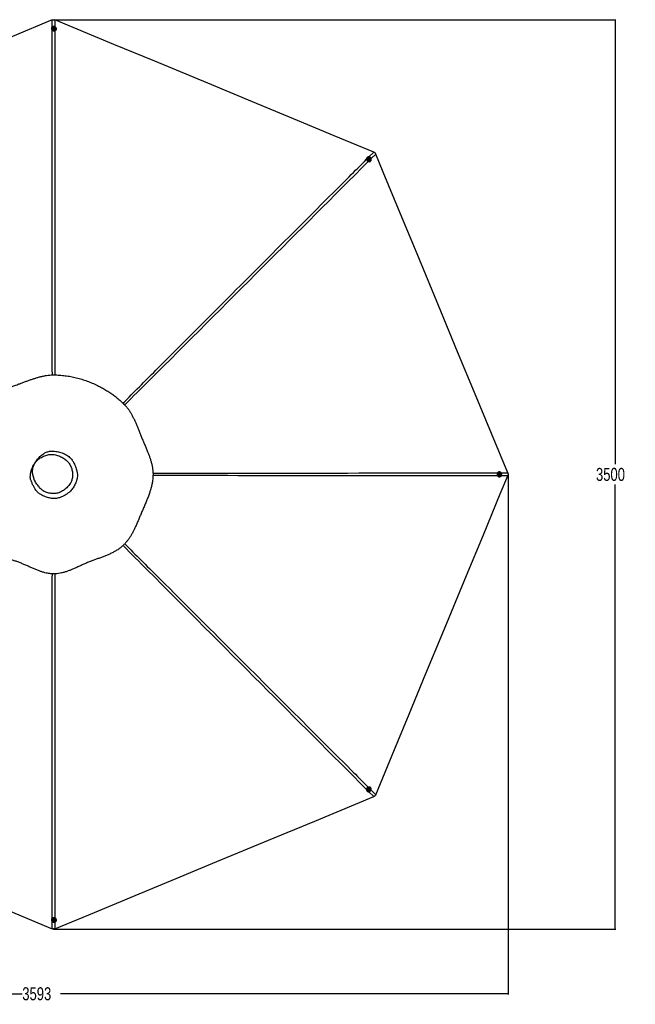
# Paper-space layout 'Wall Base Bracket' of a CAD drawing. Header units: millimetres. Extents: x 2123 to 18395, y 1042 to 15955.
# Tile 35 of 48: x 6304 to 11044, y 8376 to 15955. Entities that reach past the tile are written whole.
import ezdxf

# ---------------------------------------------------------------- set-up
doc = ezdxf.new("R2010")
doc.units = ezdxf.units.MM
doc.layers.add('COMPONENT_GEOMETRY', color=7, linetype='Continuous')
doc.styles.add('SLDTEXTSTYLE1', font='TXT', dxfattribs={"width": 0.75})
doc.dimstyles.new('SLDDIMSTYLE0', dxfattribs={"dimtxt": 100, "dimasz": 6.604, "dimexe": 0, "dimexo": 0.0625, "dimgap": 25, "dimtad": 0, "dimtih": 1, "dimtoh": 1, "dimdec": 0, "dimlfac": 0.5, "dimrnd": 1e-09, "dimzin": 12, "dimdsep": 46, "dimtxsty": 'SLDTEXTSTYLE1', "dimsah": 1, "dimcen": 0.09, "dimadec": 0, "dimazin": 3, "dimtfac": 1, "dimtdec": 0, "dimtofl": 0, "dimtmove": 0, "dimatfit": 3, "dimfxl": 1, "dimfrac": 2, "dimtolj": 1, "dimtzin": 12, "dimarcsym": 0})
doc.dimstyles.new('SLDDIMSTYLE2', dxfattribs={"dimtxt": 100, "dimasz": 6.604, "dimexe": 0, "dimexo": 0.0625, "dimgap": 25, "dimtad": 0, "dimtih": 1, "dimtoh": 1, "dimdec": 0, "dimlfac": 0.5, "dimrnd": 1e-09, "dimzin": 12, "dimdsep": 46, "dimtxsty": 'SLDTEXTSTYLE1', "dimsah": 1, "dimcen": 0.09, "dimadec": 0, "dimazin": 3, "dimtfac": 1, "dimtdec": 3, "dimtofl": 0, "dimtmove": 0, "dimatfit": 3, "dimfxl": 1, "dimfrac": 2, "dimtolj": 1, "dimtzin": 12, "dimarcsym": 0})

# ---------------------------------------------------------------- blocks, each defined once
blk = doc.blocks.new('_D_19')
at = {"layer": 'COMPONENT_GEOMETRY', "color": 7, "ltscale": 2}
for p, q in [((6586.8, 15955.4), (10895.2, 15955.4)), ((10888.9, 15955.4), (10888.9, 12534.8)), ((10888.9, 8955.6), (10888.9, 12376.1)), ((6601.7, 8955.6), (10895.2, 8955.6))]:
    blk.add_line(p, q, dxfattribs=at)
for points in [[(10888.9, 15955.4), (10887.9, 15948.8), (10889.9, 15948.8)], [(10888.9, 8955.6), (10889.9, 8962.2), (10887.9, 8962.2)]]:
    blk.add_solid(points, dxfattribs=at)
at = {"layer": 'COMPONENT_GEOMETRY', "color": 7, "ltscale": 2, "insert": (10741.1, 12505), "char_height": 100, "attachment_point": 1, "style": 'SLDTEXTSTYLE1'}
blk.add_mtext('3500', dxfattribs=at)
blk = doc.blocks.new('_D_20')
at = {"layer": 'COMPONENT_GEOMETRY', "color": 7, "ltscale": 2}
for p, q in [((10064.2, 12394.7), (10064.2, 8451.3)), ((2878.4, 12242.9), (2878.4, 8451.3)), ((2878.4, 8457.6), (6323.5, 8457.6)), ((10064.2, 8457.6), (6619.1, 8457.6))]:
    blk.add_line(p, q, dxfattribs=at)
for points in [[(2878.4, 8457.6), (2885, 8456.6), (2885, 8458.6)], [(10064.2, 8457.6), (10057.6, 8458.6), (10057.6, 8456.6)]]:
    blk.add_solid(points, dxfattribs=at)
at = {"layer": 'COMPONENT_GEOMETRY', "color": 7, "ltscale": 2, "insert": (6323.5, 8507.2), "char_height": 100, "attachment_point": 1, "style": 'SLDTEXTSTYLE1'}
blk.add_mtext('3593', dxfattribs=at)

psp = doc.layouts.new('Wall Base Bracket')

# ---------------------------------------------------------------- linework, layer by layer
at = {"color": 8, "linetype": 'Continuous', "lineweight": 25, "ltscale": 2}
for p, q in [((6553.75, 15897.66), (6553.74, 15953.18)), ((6574.98, 15953.18), (6574.97, 15901.48)), ((8992.84, 14898.95), (9030.11, 14936.23)), ((9045.13, 14921.21), (9009.79, 14885.89)), ((10062.07, 12444.84), (10011.91, 12444.85)), ((10012.07, 12466.08), (10062.07, 12466.08)), ((9030.11, 9974.7), (8992.83, 10011.99)), ((9009.74, 10025.09), (9045.13, 9989.71)), ((6553.74, 8957.75), (6553.75, 9013.22)), ((6574.97, 9009.48), (6574.98, 8957.75))]:
    psp.add_line(p, q, dxfattribs=at)
at = {"color": 7, "linetype": 'Continuous', "lineweight": 25, "ltscale": 2}
for p, q in [((6548.41, 15886.03), (6548.42, 15884.62)), ((6557.71, 15886.38), (6557.71, 15886.07)), ((6563.75, 15888.59), (6565.72, 15891.2)), ((6565.23, 15885.72), (6563.75, 15888.59)), ((6564.14, 15887.84), (6564.74, 15888.64)), ((6564.74, 15888.64), (6565.73, 15889.94)), ((6568.68, 15885.47), (6565.23, 15885.72)), ((6565.72, 15891.2), (6569.18, 15890.94)), ((6565.73, 15889.94), (6565.72, 15891.2)), ((6565.73, 15889.94), (6567.46, 15889.81)), ((6567.46, 15889.81), (6569.18, 15889.68)), ((6570.66, 15888.07), (6568.68, 15885.47)), ((6569.18, 15890.94), (6570.66, 15888.07)), ((6569.18, 15889.68), (6569.18, 15890.94)), ((6569.18, 15889.68), (6569.92, 15888.25)), ((6569.92, 15888.25), (6570.27, 15887.57)), ((6576.71, 15886.16), (6576.71, 15886.46)), ((6586.02, 15884.79), (6586.01, 15886.2)), ((8979.71, 14894.55), (8978.72, 14893.56)), ((8986.52, 14888.21), (8986.31, 14888)), ((8991.36, 14882.42), (8992.35, 14885.49)), ((8993.62, 14879.79), (8991.36, 14882.42)), ((8992.09, 14884.69), (8993.08, 14884.83)), ((8992.35, 14885.49), (8995.58, 14885.94)), ((8993.08, 14884.83), (8994.7, 14885.05)), ((8996.86, 14880.24), (8993.62, 14879.79)), ((8994.7, 14885.05), (8995.58, 14885.94)), ((8994.7, 14885.05), (8995.83, 14883.74)), ((8995.58, 14885.94), (8997.84, 14883.32)), ((8995.83, 14883.74), (8996.96, 14882.43)), ((8996.47, 14880.89), (8996.23, 14880.16)), ((8996.96, 14882.43), (8996.47, 14880.89)), ((8997.84, 14883.32), (8996.86, 14880.24)), ((8996.96, 14882.43), (8997.84, 14883.32)), ((8999.79, 14874.6), (9000, 14874.82)), ((9005.39, 14867.05), (9006.38, 14868.05)), ((9997.86, 12474.26), (9996.46, 12474.26)), ((9996.46, 12436.66), (9997.86, 12436.66)), ((9997.2, 12453.98), (9997.46, 12457.43)), ((9999.81, 12452.01), (9997.2, 12453.98)), ((9997.46, 12457.43), (10000.32, 12458.92)), ((9998.16, 12464.96), (9997.86, 12464.96)), ((9997.86, 12445.96), (9998.16, 12445.96)), ((9999.99, 12452.75), (9999.3, 12452.39)), ((9999.58, 12458.53), (10000.38, 12457.93)), ((10002.68, 12453.49), (9999.81, 12452.01)), ((10001.42, 12453.49), (9999.99, 12452.75)), ((10000.32, 12458.92), (10002.93, 12456.94)), ((10000.38, 12457.93), (10001.68, 12456.94)), ((10001.55, 12455.22), (10001.42, 12453.49)), ((10001.42, 12453.49), (10002.68, 12453.49)), ((10001.68, 12456.94), (10001.55, 12455.22)), ((10001.68, 12456.94), (10002.93, 12456.94)), ((10002.93, 12456.94), (10002.68, 12453.49)), ((8978.72, 10017.37), (8979.71, 10016.37)), ((8986.31, 10022.93), (8986.52, 10022.71)), ((8991.53, 10029.04), (8994.15, 10031.3)), ((8991.98, 10025.8), (8991.53, 10029.04)), ((8992.63, 10026.2), (8991.89, 10026.44)), ((8995.06, 10024.82), (8991.98, 10025.8)), ((8994.17, 10025.71), (8992.63, 10026.2)), ((8994.15, 10031.3), (8997.23, 10030.32)), ((8995.49, 10026.84), (8994.17, 10025.71)), ((8994.17, 10025.71), (8995.06, 10024.82)), ((8997.68, 10027.08), (8995.06, 10024.82)), ((8996.8, 10027.97), (8995.49, 10026.84)), ((8996.43, 10030.57), (8996.57, 10029.59)), ((8996.57, 10029.59), (8996.8, 10027.97)), ((8996.8, 10027.97), (8997.68, 10027.08)), ((8997.23, 10030.32), (8997.68, 10027.08)), ((9000, 10036.1), (8999.79, 10036.32)), ((9006.38, 10042.88), (9005.39, 10043.87)), ((6548.42, 9026.3), (6548.41, 9024.89)), ((6557.71, 9024.85), (6557.71, 9024.55)), ((6563.75, 9022.85), (6565.72, 9025.46)), ((6565.24, 9019.99), (6563.75, 9022.85)), ((6564.5, 9022.68), (6564.14, 9023.37)), ((6565.24, 9021.24), (6564.5, 9022.68)), ((6565.24, 9021.24), (6565.24, 9019.99)), ((6566.97, 9021.11), (6565.24, 9021.24)), ((6568.69, 9019.73), (6565.24, 9019.99)), ((6565.72, 9025.46), (6569.17, 9025.2)), ((6568.69, 9020.98), (6566.97, 9021.11)), ((6570.66, 9022.34), (6568.69, 9019.73)), ((6569.68, 9022.29), (6568.69, 9020.98)), ((6568.69, 9020.98), (6568.69, 9019.73)), ((6569.17, 9025.2), (6570.66, 9022.34)), ((6570.27, 9023.08), (6569.68, 9022.29)), ((6576.71, 9024.46), (6576.71, 9024.77)), ((6586.01, 9024.73), (6586.02, 9026.14))]:
    psp.add_line(p, q, dxfattribs=at)
at = {"color": 7, "linetype": 'Continuous', "lineweight": 25, "ltscale": 2, "flags": 128}
for points in [[(6553.74, 15953.18), (6249.15, 15827.01), (5935.08, 15696.92), (5621, 15566.82), (5306.93, 15436.73), (4866.89, 15254.46), (4552.82, 15124.37), (4238.74, 14994.27), (4100.46, 14937)], [(9030.11, 14936.23), (8725.52, 15062.39), (8411.45, 15192.49), (8097.37, 15322.58), (7783.29, 15452.68), (7343.26, 15634.94), (7029.18, 15765.04), (6715.11, 15895.13), (6574.98, 15953.18)], [(6585.48, 15890.18), (6584.27, 15893.37), (6582.4, 15896.27), (6579.94, 15898.79), (6577, 15900.81), (6573.68, 15902.28), (6570.11, 15903.12), (6566.43, 15903.31), (6562.78, 15902.83), (6559.3, 15901.72), (6556.13, 15900.01), (6553.38, 15897.76), (6551.16, 15895.06), (6549.56, 15892.02), (6548.64, 15888.76), (6548.43, 15885.39), (6548.94, 15882.05), (6550.16, 15878.86), (6552.03, 15875.96), (6554.48, 15873.44), (6557.43, 15871.42), (6560.75, 15869.95), (6564.31, 15869.11), (6567.99, 15868.92), (6571.64, 15869.4), (6575.12, 15870.51), (6578.3, 15872.23), (6581.05, 15874.47), (6583.27, 15877.17), (6584.87, 15880.21), (6585.79, 15883.48), (6586, 15886.84), (6585.48, 15890.18)], [(6567.99, 15895.09), (6565.41, 15894.96), (6562.96, 15894.19), (6560.83, 15892.85), (6559.17, 15891.04), (6558.1, 15888.88), (6557.71, 15886.54), (6558.03, 15884.19), (6559.03, 15882), (6560.63, 15880.15), (6562.72, 15878.76), (6565.15, 15877.93), (6567.73, 15877.74), (6570.27, 15878.19), (6572.58, 15879.25), (6574.5, 15880.85), (6575.87, 15882.85), (6576.6, 15885.12), (6576.64, 15887.49), (6575.98, 15889.78), (6574.66, 15891.82), (6572.8, 15893.46), (6570.52, 15894.58), (6567.99, 15895.09)], [(6567.59, 15892.66), (6565.75, 15892.47), (6564.13, 15891.65), (6562.98, 15890.32), (6562.47, 15888.69), (6562.68, 15887), (6563.58, 15885.52), (6565.03, 15884.46), (6566.81, 15884), (6568.65, 15884.19), (6570.27, 15885.02), (6571.43, 15886.35), (6571.94, 15887.98), (6571.73, 15889.66), (6570.83, 15891.14), (6569.38, 15892.2), (6567.59, 15892.66)], [(8978.72, 14893.56), (8978.26, 14893.07), (8976.26, 14890.34), (8974.87, 14887.23), (8974.13, 14883.85), (8974.09, 14880.34), (8974.74, 14876.82), (8976.05, 14873.44), (8977.98, 14870.32), (8980.45, 14867.58), (8983.36, 14865.34), (8986.61, 14863.67), (8990.07, 14862.64), (8993.6, 14862.28), (8997.08, 14862.62), (9000.36, 14863.64), (9003.32, 14865.3), (9005.39, 14867.05)], [(9008.84, 14871.26), (9010.24, 14874.37), (9010.97, 14877.75), (9011.01, 14881.27), (9010.36, 14884.78), (9009.05, 14888.17), (9007.12, 14891.28), (9004.66, 14894.02), (9001.74, 14896.27), (8998.49, 14897.94), (8995.03, 14898.97), (8991.5, 14899.32), (8988.02, 14898.98), (8984.74, 14897.96), (8981.78, 14896.3), (8979.25, 14894.07), (8977.25, 14891.34), (8975.86, 14888.23), (8975.13, 14884.85), (8975.08, 14881.33), (8975.73, 14877.82), (8977.04, 14874.44), (8978.97, 14871.32), (8981.44, 14868.58), (8984.35, 14866.34), (8987.6, 14864.66), (8991.06, 14863.63), (8994.59, 14863.28), (8998.07, 14863.62), (9001.35, 14864.64), (9004.31, 14866.3), (9006.84, 14868.53), (9008.84, 14871.26)], [(8999.94, 14887.1), (8998.03, 14888.83), (8995.75, 14890.02), (8993.3, 14890.59), (8990.84, 14890.47), (8988.56, 14889.7), (8986.63, 14888.32), (8985.19, 14886.43), (8984.35, 14884.18), (8984.17, 14881.73), (8984.66, 14879.27), (8985.8, 14876.97), (8987.48, 14875.01), (8989.6, 14873.53), (8991.99, 14872.65), (8994.47, 14872.42), (8996.86, 14872.87), (8998.99, 14873.96), (9000.69, 14875.61), (9001.84, 14877.7), (9002.35, 14880.07), (9002.19, 14882.55), (9001.37, 14884.95), (8999.94, 14887.1)], [(8997.95, 14885.66), (8996.51, 14886.82), (8994.78, 14887.38), (8993.02, 14887.26), (8991.51, 14886.47), (8990.46, 14885.12), (8990.05, 14883.44), (8990.33, 14881.67), (8991.26, 14880.08), (8992.7, 14878.91), (8994.43, 14878.35), (8996.19, 14878.48), (8997.7, 14879.27), (8998.74, 14880.61), (8999.16, 14882.3), (8998.88, 14884.07), (8997.95, 14885.66)], [(10062.07, 12466.08), (9935.91, 12770.67), (9805.82, 13084.74), (9675.72, 13398.82), (9545.63, 13712.9), (9363.36, 14152.93), (9233.26, 14467.01), (9103.17, 14781.08), (9045.13, 14921.21)], [(9045.13, 9989.71), (9171.29, 10294.3), (9301.38, 10608.38), (9431.48, 10922.45), (9561.57, 11236.53), (9743.84, 11676.56), (9873.94, 11990.64), (10004.03, 12304.71), (10062.07, 12444.84)], [(9996.46, 12474.26), (9995.73, 12474.25), (9992.38, 12473.73), (9989.2, 12472.51), (9986.29, 12470.64), (9983.77, 12468.18), (9981.74, 12465.24), (9980.28, 12461.92), (9979.44, 12458.35), (9979.25, 12454.67), (9979.72, 12451.02), (9980.84, 12447.54), (9982.55, 12444.37), (9984.8, 12441.62), (9987.5, 12439.4), (9990.55, 12437.8), (9993.81, 12436.88), (9996.46, 12436.66)], [(10001.93, 12437.2), (10005.12, 12438.41), (10008.03, 12440.29), (10010.54, 12442.74), (10012.57, 12445.69), (10014.04, 12449.01), (10014.88, 12452.58), (10015.07, 12456.26), (10014.59, 12459.91), (10013.48, 12463.39), (10011.76, 12466.56), (10009.51, 12469.31), (10006.81, 12471.52), (10003.77, 12473.12), (10000.5, 12474.04), (9997.13, 12474.25), (9993.79, 12473.73), (9990.6, 12472.51), (9987.69, 12470.64), (9985.18, 12468.18), (9983.15, 12465.24), (9981.68, 12461.92), (9980.84, 12458.35), (9980.65, 12454.67), (9981.13, 12451.02), (9982.24, 12447.54), (9983.96, 12444.37), (9986.21, 12441.62), (9988.91, 12439.4), (9991.95, 12437.8), (9995.22, 12436.88), (9998.59, 12436.68), (10001.93, 12437.2)], [(10006.84, 12454.69), (10006.71, 12457.27), (10005.94, 12459.72), (10004.6, 12461.85), (10002.78, 12463.51), (10000.62, 12464.58), (9998.28, 12464.96), (9995.93, 12464.64), (9993.74, 12463.64), (9991.88, 12462.04), (9990.49, 12459.94), (9989.67, 12457.52), (9989.48, 12454.94), (9989.93, 12452.4), (9990.99, 12450.09), (9992.58, 12448.17), (9994.59, 12446.8), (9996.87, 12446.07), (9999.24, 12446.03), (10001.53, 12446.7), (10003.57, 12448.01), (10005.21, 12449.88), (10006.33, 12452.16), (10006.84, 12454.69)], [(10004.4, 12455.08), (10004.21, 12456.92), (10003.38, 12458.54), (10002.05, 12459.69), (10000.42, 12460.2), (9998.73, 12459.98), (9997.25, 12459.08), (9996.19, 12457.63), (9995.73, 12455.85), (9995.92, 12454.01), (9996.75, 12452.39), (9998.08, 12451.24), (9999.71, 12450.73), (10001.4, 12450.94), (10002.88, 12451.84), (10003.94, 12453.29), (10004.4, 12455.08)], [(9005.39, 10043.87), (9004.82, 10044.42), (9002.09, 10046.41), (8998.98, 10047.8), (8995.6, 10048.53), (8992.08, 10048.58), (8988.56, 10047.93), (8985.18, 10046.61), (8982.06, 10044.68), (8979.32, 10042.22), (8977.08, 10039.3), (8975.41, 10036.05), (8974.38, 10032.6), (8974.03, 10029.06), (8974.37, 10025.59), (8975.39, 10022.31), (8977.05, 10019.35), (8978.72, 10017.37)], [(8983.01, 10013.83), (8986.13, 10012.44), (8989.51, 10011.71), (8993.02, 10011.67), (8996.54, 10012.32), (8999.93, 10013.63), (9003.05, 10015.56), (9005.78, 10018.03), (9008.03, 10020.95), (9009.7, 10024.19), (9010.73, 10027.65), (9011.08, 10031.18), (9010.74, 10034.65), (9009.71, 10037.93), (9008.05, 10040.89), (9005.81, 10043.42), (9003.08, 10045.42), (8999.97, 10046.81), (8996.59, 10047.54), (8993.07, 10047.58), (8989.55, 10046.93), (8986.17, 10045.62), (8983.05, 10043.69), (8980.31, 10041.22), (8978.07, 10038.3), (8976.4, 10035.06), (8975.37, 10031.6), (8975.02, 10028.07), (8975.36, 10024.59), (8976.38, 10021.31), (8978.04, 10018.35), (8980.28, 10015.83), (8983.01, 10013.83)], [(8998.85, 10022.73), (9000.58, 10024.65), (9001.78, 10026.92), (9002.34, 10029.38), (9002.22, 10031.84), (9001.45, 10034.11), (9000.06, 10036.04), (8998.17, 10037.48), (8995.92, 10038.32), (8993.47, 10038.5), (8991, 10038), (8988.71, 10036.86), (8986.75, 10035.18), (8985.27, 10033.06), (8984.39, 10030.68), (8984.16, 10028.2), (8984.61, 10025.81), (8985.7, 10023.68), (8987.35, 10021.99), (8989.44, 10020.84), (8991.82, 10020.32), (8994.3, 10020.49), (8996.7, 10021.31), (8998.85, 10022.73)], [(8997.4, 10024.72), (8998.56, 10026.16), (8999.12, 10027.89), (8999, 10029.64), (8998.2, 10031.15), (8996.86, 10032.2), (8995.17, 10032.61), (8993.4, 10032.33), (8991.81, 10031.4), (8990.65, 10029.96), (8990.08, 10028.23), (8990.21, 10026.47), (8991.01, 10024.96), (8992.35, 10023.92), (8994.03, 10023.51), (8995.81, 10023.79), (8997.4, 10024.72)], [(4100.46, 9973.93), (4405.05, 9847.77), (4719.13, 9717.67), (5033.2, 9587.58), (5347.28, 9457.48), (5785.46, 9275.98), (6099.54, 9145.89), (6413.61, 9015.79), (6553.74, 8957.75)], [(6574.98, 8957.75), (6879.57, 9083.91), (7193.64, 9214.01), (7507.72, 9344.1), (7821.79, 9474.2), (8261.83, 9656.46), (8575.9, 9786.56), (8889.98, 9916.65), (9030.11, 9974.7)], [(6548.95, 9020.74), (6550.17, 9017.56), (6552.05, 9014.65), (6554.51, 9012.14), (6557.45, 9010.11), (6560.77, 9008.65), (6564.34, 9007.81), (6568.02, 9007.62), (6571.67, 9008.09), (6575.15, 9009.21), (6578.32, 9010.92), (6581.07, 9013.17), (6583.28, 9015.86), (6584.88, 9018.9), (6585.79, 9022.17), (6586, 9025.54), (6585.48, 9028.88), (6584.26, 9032.06), (6582.38, 9034.97), (6579.92, 9037.48), (6576.97, 9039.51), (6573.65, 9040.97), (6570.08, 9041.81), (6566.4, 9042), (6562.75, 9041.53), (6559.28, 9040.41), (6556.1, 9038.7), (6553.36, 9036.45), (6551.15, 9033.75), (6549.55, 9030.72), (6548.63, 9027.45), (6548.43, 9024.08), (6548.95, 9020.74)], [(6566.45, 9015.84), (6569.03, 9015.97), (6571.48, 9016.73), (6573.61, 9018.07), (6575.27, 9019.89), (6576.33, 9022.05), (6576.71, 9024.39), (6576.39, 9026.74), (6575.39, 9028.92), (6573.78, 9030.78), (6571.69, 9032.17), (6569.26, 9032.99), (6566.68, 9033.19), (6564.14, 9032.73), (6561.83, 9031.67), (6559.92, 9030.08), (6558.55, 9028.07), (6557.82, 9025.8), (6557.79, 9023.43), (6558.45, 9021.15), (6559.77, 9019.11), (6561.64, 9017.47), (6563.92, 9016.35), (6566.45, 9015.84)], [(6566.82, 9018.26), (6568.66, 9018.46), (6570.28, 9019.28), (6571.43, 9020.61), (6571.94, 9022.24), (6571.72, 9023.92), (6570.82, 9025.41), (6569.37, 9026.46), (6567.59, 9026.93), (6565.75, 9026.73), (6564.13, 9025.91), (6562.98, 9024.58), (6562.47, 9022.95), (6562.68, 9021.26), (6563.58, 9019.78), (6565.04, 9018.73), (6566.82, 9018.26)]]:
    psp.add_lwpolyline(points, dxfattribs=at)
at = {"color": 7, "linetype": 'Continuous', "lineweight": 25, "ltscale": 4}
for centre, radius, start, end in [((6564.93, 15884.84), 16.51, 180.748052, 228.691586), ((6567.21, 15886.78), 9.52, 184.248177, 356.262292), ((6566.82, 15887.05), 2.62, 142.625688, 167.923958), ((6567.19, 15886.71), 3.11, 85.027494, 141.800494), ((6567.28, 15886.81), 3, 28.57254, 86.716231), ((6567.63, 15887.06), 2.58, 8.547781, 27.359701), ((6568.78, 15885.11), 17.24, 289.588105, 358.919765), ((8993.51, 14881.77), 9.52, 139.14731, 311.214664), ((8993.44, 14882.22), 2.63, 97.728979, 122.892477), ((8993.45, 14881.74), 3.11, 40.023174, 96.828815), ((8993.59, 14881.74), 3, 343.544802, 41.717828), ((8994.03, 14881.66), 2.55, 323.298994, 342.464676), ((9998.52, 12455.46), 9.52, 93.953374, 266.046626), ((9998.81, 12455.03), 2.57, 278.231328, 297.431148), ((9998.79, 12455.84), 2.63, 52.756706, 77.820281), ((9998.55, 12455.39), 3.01, 298.565259, 356.707098), ((9998.46, 12455.49), 3.1, 355.011379, 51.858341), ((8993.51, 10029.16), 9.52, 48.78361, 220.854416), ((8993.41, 10028.65), 2.57, 233.193867, 252.456112), ((8993.48, 10029.09), 3.01, 253.616431, 311.697807), ((8993.49, 10029.22), 3.1, 310.01071, 6.870672), ((8994.01, 10029.25), 2.58, 7.564996, 32.903773), ((6564.97, 9026.07), 16.55, 131.370781, 179.189581), ((6567.21, 9024.15), 9.52, 3.735465, 175.754067), ((6566.79, 9023.87), 2.58, 188.289314, 207.464173), ((6567.14, 9024.12), 3.01, 208.646807, 266.702025), ((6567.24, 9024.21), 3.1, 265.009641, 321.851422), ((6567.58, 9023.88), 2.63, 322.791119, 347.506173), ((6568.69, 9025.74), 17.34, 1.298652, 70.193478)]:
    psp.add_arc(centre, radius, start, end, dxfattribs=at)
at = {"color": 7, "linetype": 'Continuous', "lineweight": 25, "ltscale": 2}
for points, knots in [([(6553.74, 15953.18), (6556, 15953.95), (6559.07, 15955), (6563.86, 15955.44), (6567.87, 15955.25), (6571.83, 15954.39), (6574.14, 15953.5), (6574.98, 15953.18)], [0, 0, 0, 0, 0.3261735, 0.4447589, 0.660293, 0.8759336, 1, 1, 1, 1]), ([(9030.11, 14936.23), (9032.25, 14935.18), (9035.17, 14933.75), (9038.87, 14930.67), (9041.56, 14927.71), (9043.76, 14924.29), (9044.76, 14922.03), (9045.13, 14921.21)], [0, 0, 0, 0, 0.3261838, 0.4447771, 0.660301, 0.8759349, 1, 1, 1, 1]), ([(6309.43, 11773.38), (6318.56, 11769.73), (6336.78, 11762.46), (6363.46, 11750.73), (6389.71, 11738.96), (6415.72, 11727.45), (6440.33, 11717.21), (6463.72, 11708.46), (6485.96, 11701.3), (6506.75, 11695.97), (6525.96, 11692.38), (6543.43, 11690.26), (6561.1, 11689.38), (6580.89, 11689.83), (6602.69, 11692.07), (6626.22, 11696.46), (6649.4, 11702.52), (6672.24, 11709.93), (6694.79, 11718.4), (6718.64, 11728.29), (6743.88, 11739.5), (6770.69, 11751.77), (6797.8, 11764.07), (6825.35, 11775.99), (6852.81, 11786.83), (6879.86, 11796.88), (6906.33, 11806.44), (6932.69, 11816.04), (6958.84, 11825.95), (6984.69, 11836.5), (7010.09, 11848.02), (7034.88, 11860.84), (7057.93, 11874.76), (7079.04, 11889.82), (7098.01, 11905.85), (7115.39, 11923.43), (7131.27, 11942.18), (7145.77, 11961.95), (7159.07, 11982.58), (7171.34, 12003.91), (7182.76, 12025.83), (7194.25, 12049.79), (7205.9, 12075.83), (7217.89, 12103.98), (7229.84, 12132.66), (7242, 12161.6), (7254.67, 12190.94), (7267.46, 12220.59), (7280.1, 12250.64), (7292.09, 12280.77), (7302.35, 12308.95), (7310.82, 12335.26), (7317.59, 12359.63), (7323.16, 12384.31), (7326.98, 12407.28), (7329.25, 12428.38), (7330.27, 12447.47), (7330.2, 12466.53), (7328.78, 12487.59), (7325.64, 12510.54), (7320.54, 12535.14), (7314.06, 12559.3), (7306.48, 12583.06), (7298.04, 12606.48), (7288.34, 12631.2), (7277.47, 12657.31), (7265.58, 12684.91), (7253.61, 12712.59), (7241.9, 12740.28), (7230.81, 12767.74), (7220.22, 12794.45), (7209.96, 12820.15), (7199.81, 12844.76), (7189.52, 12868.35), (7178.87, 12891.02), (7167.61, 12912.83), (7155.53, 12933.76), (7142.44, 12953.77), (7128.17, 12972.75), (7110.12, 12993.26), (7087.62, 13014.64), (7061.46, 13037.63), (7033.92, 13059.48), (7005.13, 13080.24), (6975, 13099.93), (6943.64, 13118.45), (6909.44, 13136.61), (6872.45, 13154.03), (6832.61, 13170.31), (6791.86, 13184.53), (6750.27, 13196.63), (6707.94, 13206.5), (6672.14, 13212.76), (6643.22, 13216.53), (6621.39, 13218.73), (6599.44, 13220.27), (6577.55, 13221.13), (6555.93, 13221.31), (6533.28, 13219.99), (6509.71, 13217.08), (6485.21, 13212.54), (6461.1, 13206.82), (6437.26, 13200.16), (6413.51, 13192.71), (6389.67, 13184.65), (6365.56, 13176.07), (6341.04, 13167.12), (6316.07, 13157.98), (6288.7, 13147.97), (6259.15, 13136.96), (6227.57, 13124.64), (6196.04, 13111.49), (6169.17, 13099.19), (6146.79, 13087.98), (6128.78, 13078.25), (6110.75, 13067.67), (6092.73, 13056.07), (6074.77, 13043.25), (6057.05, 13029.07), (6040.6, 13014.12), (6025.58, 12998.65), (6012.14, 12982.69), (6000.07, 12965.39), (5989.26, 12946.99), (5979.63, 12927.64), (5971.02, 12907.49), (5963.25, 12886.64), (5955.77, 12864.08), (5948.47, 12839.77), (5941.14, 12813.66), (5933.8, 12786.82), (5926.1, 12759.44), (5917.97, 12731.87), (5909.69, 12704.38), (5901.47, 12677.07), (5893.46, 12649.94), (5885.86, 12622.94), (5878.84, 12595.99), (5872.56, 12569.03), (5867.23, 12542), (5863.05, 12514.87), (5860.51, 12490.35), (5859.33, 12468.59), (5859.08, 12449.62), (5860.12, 12430.76), (5862.44, 12412.12), (5866.08, 12392.24), (5871.12, 12371.25), (5877.49, 12349.2), (5884.52, 12327.49), (5892.28, 12304.99), (5900.56, 12281.59), (5909.08, 12257.11), (5917.14, 12232.48), (5924.41, 12207.69), (5930.61, 12182.92), (5936.04, 12158.5), (5941.57, 12131.57), (5947.34, 12102.55), (5953.8, 12071.78), (5960.85, 12042.44), (5968.98, 12014.39), (5978.15, 11989.04), (5988.4, 11966.33), (5999.59, 11946.21), (6012.49, 11927.43), (6027.12, 11910.25), (6043.14, 11894.62), (6061.44, 11879.57), (6082.06, 11865.37), (6104.9, 11852.16), (6128.52, 11840.45), (6152.78, 11829.9), (6177.61, 11820.19), (6202.98, 11811.01), (6228.89, 11802.05), (6255.33, 11793.01), (6282.31, 11783.62), (6300.33, 11776.82), (6309.43, 11773.38)], [0, 0, 0, 0, 0.0062079, 0.0123847, 0.0185275, 0.0246371, 0.0307135, 0.0357515, 0.0407646, 0.0457516, 0.0494761, 0.0531858, 0.0568885, 0.0606336, 0.0656625, 0.0707159, 0.0757948, 0.0808976, 0.0860264, 0.0911809, 0.0973971, 0.1036484, 0.1099362, 0.116261, 0.1226055, 0.1285507, 0.1344957, 0.140439, 0.1463798, 0.1523162, 0.1582479, 0.1641726, 0.1700884, 0.1753383, 0.1805792, 0.1857567, 0.1909068, 0.1960997, 0.2013354, 0.2066101, 0.2119258, 0.2172802, 0.2237535, 0.230278, 0.2368554, 0.2434816, 0.2500953, 0.257012, 0.2639405, 0.2708741, 0.2778026, 0.2832351, 0.2886523, 0.294047, 0.299413, 0.3034569, 0.3074802, 0.3114793, 0.3154719, 0.3208122, 0.32617, 0.3315397, 0.3369132, 0.3422866, 0.3476539, 0.3540791, 0.3604807, 0.3668553, 0.3731968, 0.3794439, 0.385547, 0.3914459, 0.3971495, 0.4026894, 0.4080894, 0.4133727, 0.4185521, 0.423644, 0.428662, 0.4336209, 0.4408799, 0.4482224, 0.4556009, 0.4630516, 0.4706144, 0.4783049, 0.4860229, 0.4950455, 0.5040918, 0.5131651, 0.5222697, 0.5314084, 0.540585, 0.5451896, 0.5498053, 0.5544325, 0.5590731, 0.5636264, 0.5680646, 0.5733929, 0.5787173, 0.5840504, 0.5894025, 0.5947853, 0.6002095, 0.6056867, 0.6112314, 0.6168531, 0.6225078, 0.6296062, 0.6367709, 0.6440355, 0.6514437, 0.6557602, 0.6601503, 0.6646266, 0.6692039, 0.6739001, 0.6787295, 0.6836315, 0.6879634, 0.6923324, 0.6967724, 0.7013022, 0.7059222, 0.710634, 0.7154345, 0.7203229, 0.7260146, 0.7318156, 0.7377239, 0.7437359, 0.7497899, 0.7558437, 0.7618906, 0.7679227, 0.7739342, 0.7799172, 0.785863, 0.7917628, 0.7976083, 0.8033903, 0.807398, 0.8113778, 0.8153479, 0.8193167, 0.8232851, 0.8282375, 0.8331799, 0.8381049, 0.843009, 0.8485831, 0.8541205, 0.8596181, 0.8650714, 0.8704441, 0.8757132, 0.8808802, 0.8878858, 0.894593, 0.9010551, 0.9073121, 0.913395, 0.9183508, 0.9232159, 0.9280042, 0.9327336, 0.9374299, 0.9421127, 0.9477262, 0.9533461, 0.9589832, 0.9646483, 0.9703546, 0.9761133, 0.9819397, 0.9878498, 0.9938627, 1, 1, 1, 1]), ([(6604.64, 12313.94), (6606.82, 12314.71), (6614.21, 12317.33), (6626.35, 12323.1), (6640.58, 12331.76), (6653.86, 12341.67), (6666.26, 12352.52), (6677.66, 12364.3), (6687.86, 12377.12), (6696.06, 12390.11), (6702.16, 12403.09), (6706.4, 12415.74), (6709.61, 12430.35), (6711.09, 12446.9), (6710.41, 12465.11), (6708.09, 12482.1), (6704.4, 12497.75), (6699.41, 12511.9), (6693.01, 12525.34), (6685.27, 12537.93), (6676.4, 12549.61), (6666.15, 12560.48), (6654.56, 12570.34), (6641.86, 12579.23), (6627.71, 12587.25), (6612.29, 12594.5), (6595.66, 12600.91), (6578.53, 12605.74), (6561.56, 12608.75), (6544.87, 12609.27), (6528.62, 12607.34), (6512.48, 12603.55), (6495.75, 12598.06), (6478.8, 12590.87), (6464.25, 12582.94), (6453.11, 12575.53), (6445.74, 12569.72), (6441.32, 12565.67), (6435.66, 12560.22), (6429.41, 12553.38), (6421.61, 12542.33), (6415.08, 12530.98), (6409.33, 12518.31), (6405.87, 12507.59), (6404.48, 12499.22), (6403.7, 12492.1), (6402.38, 12483.68), (6401.96, 12472.08), (6404.13, 12458.88), (6407.8, 12444.3), (6411.12, 12432.46), (6413.17, 12423.21), (6414.73, 12416.73), (6418.71, 12406.83), (6426.13, 12394.17), (6436.34, 12378.57), (6446.99, 12364.83), (6457.3, 12352.48), (6467.48, 12341.72), (6478.99, 12332.17), (6491.94, 12324.44), (6505.84, 12318.22), (6521.12, 12313.39), (6537.56, 12309.85), (6555.05, 12307.73), (6572.25, 12307.43), (6588.96, 12309.29), (6599.41, 12312.39), (6604.64, 12313.94)], [0, 0, 0, 0, 0.0072718, 0.0247034, 0.042197, 0.0596603, 0.0768114, 0.0940401, 0.1112282, 0.1283238, 0.1422841, 0.1562931, 0.1702629, 0.1893058, 0.2084408, 0.2275358, 0.243241, 0.2589873, 0.2746863, 0.2900456, 0.3054423, 0.3207935, 0.3370213, 0.3532919, 0.3695319, 0.3881833, 0.4069079, 0.4255867, 0.4441752, 0.4610548, 0.4779518, 0.4955722, 0.5131997, 0.5333413, 0.5534763, 0.5653092, 0.5754626, 0.5830177, 0.5841912, 0.6002019, 0.6121116, 0.6267213, 0.6413547, 0.6559029, 0.6620257, 0.6681557, 0.6785108, 0.6888278, 0.7045763, 0.7204072, 0.7362416, 0.7432505, 0.7502556, 0.757216, 0.7767622, 0.7963497, 0.8159206, 0.8314718, 0.847024, 0.8624934, 0.8784064, 0.8943895, 0.9103303, 0.9287917, 0.9472894, 0.9657267, 0.9828583, 1, 1, 1, 1]), ([(6405.26, 12518.39), (6405.26, 12518.39), (6405.26, 12523.32), (6413.07, 12531.31), (6419.36, 12543.04), (6427.4, 12554.42), (6436.29, 12566.43), (6447.42, 12579.22), (6459.58, 12591.94), (6472.39, 12603.54), (6484.93, 12612.98), (6497, 12620.31), (6508.28, 12625.79), (6520.45, 12630.19), (6533.42, 12633.27), (6547.05, 12635), (6563.05, 12634.85), (6581.2, 12632.74), (6601.42, 12629.02), (6621.25, 12623.56), (6640, 12616.59), (6657.52, 12608.13), (6673.63, 12598.21), (6687.22, 12587.65), (6698.18, 12576.72), (6706.85, 12565.99), (6714.52, 12554.52), (6722, 12540.99), (6729.2, 12525.43), (6736, 12507.88), (6741.11, 12491.93), (6744.84, 12477.74), (6747.18, 12465.36), (6748.44, 12452.82), (6748.25, 12438.91), (6745.83, 12423.48), (6741.18, 12406.8), (6734.85, 12390.26), (6727.66, 12374.55), (6719.78, 12359.64), (6710.87, 12345.83), (6700.73, 12332.9), (6689.7, 12321.8), (6676.55, 12311), (6661.48, 12300.31), (6643.6, 12289.97), (6628.43, 12282.77), (6619.19, 12279.26), (6616.39, 12278.19)], [0, 0, 0, 0, 0.0000001, 0.0203888, 0.0408104, 0.0565389, 0.0775527, 0.1026758, 0.1265044, 0.1503529, 0.1741361, 0.1913966, 0.208691, 0.2259309, 0.2447854, 0.2636958, 0.2825273, 0.3107722, 0.3391164, 0.3674426, 0.3956627, 0.4216722, 0.4477393, 0.473709, 0.492608, 0.5115985, 0.5306266, 0.5495768, 0.5754785, 0.6014139, 0.6273232, 0.6446617, 0.6620664, 0.6794061, 0.6966556, 0.7194267, 0.7437555, 0.7681564, 0.7925355, 0.8151216, 0.8378098, 0.8604359, 0.8829371, 0.9023168, 0.930722, 0.959185, 0.9875909, 1, 1, 1, 1]), ([(6399.57, 12387.11), (6399.57, 12387.11), (6399.57, 12390.13), (6395.91, 12395.53), (6392.67, 12403.56), (6389.22, 12411.37), (6386.85, 12419.24), (6385.63, 12426.3), (6385.17, 12434.45), (6385.49, 12443.64), (6386.89, 12454.81), (6388.88, 12465.89), (6390.65, 12476.91), (6392.98, 12487.73), (6396.63, 12498.02), (6400.61, 12506.32), (6403.62, 12512.98), (6405.26, 12516.52), (6405.26, 12518.39), (6405.26, 12518.39)], [0, 0, 0, 0, 0.0000009, 0.0662459, 0.1325763, 0.1925473, 0.2526148, 0.3123649, 0.3488881, 0.4310746, 0.5135744, 0.5963927, 0.679015, 0.7584885, 0.8382841, 0.9179747, 0.9591141, 0.9999991, 1, 1, 1, 1]), ([(10062.07, 12466.08), (10062.85, 12463.83), (10063.9, 12460.75), (10064.34, 12455.96), (10064.15, 12451.95), (10063.29, 12447.99), (10062.4, 12445.68), (10062.07, 12444.84)], [0, 0, 0, 0, 0.3261729, 0.4447631, 0.6602858, 0.8759336, 1, 1, 1, 1]), ([(6616.39, 12278.19), (6611.77, 12276.64), (6602.51, 12273.53), (6588.18, 12270.48), (6573.17, 12268.88), (6557.59, 12269.33), (6541.69, 12271.6), (6526.04, 12275.27), (6509.48, 12280.34), (6492.04, 12286.7), (6474.08, 12295.03), (6458.79, 12304.16), (6446.46, 12314.01), (6436.73, 12323.82), (6428.02, 12334.52), (6418.18, 12348.39), (6409.83, 12366.08), (6399.57, 12379.41), (6399.57, 12387.11), (6399.57, 12387.11)], [0, 0, 0, 0, 0.0544241, 0.1089448, 0.1632684, 0.2226933, 0.2824351, 0.3424134, 0.4021635, 0.4758128, 0.549549, 0.622989, 0.6740771, 0.725444, 0.7769446, 0.8282144, 0.914098, 0.9999996, 1, 1, 1, 1]), ([(9045.13, 9989.71), (9044.97, 9989.36), (9044.2, 9987.54), (9042.42, 9984.41), (9039.27, 9980.52), (9035.24, 9977.24), (9031.97, 9975.48), (9030.22, 9974.74), (9030.11, 9974.7)], [0, 0, 0, 0, 0.0530518, 0.2728891, 0.4925322, 0.7381064, 0.9839518, 1, 1, 1, 1]), ([(6574.98, 8957.75), (6574.65, 8957.62), (6572.87, 8956.9), (6569.5, 8955.95), (6564.66, 8955.4), (6559.63, 8955.84), (6555.96, 8956.85), (6554.05, 8957.62), (6553.74, 8957.75)], [0, 0, 0, 0, 0.0487534, 0.2641453, 0.4793689, 0.7165293, 0.953912, 1, 1, 1, 1])]:
    psp.add_open_spline(points, degree=3, knots=knots, dxfattribs=at)
at = {"color": 8, "linetype": 'Continuous', "lineweight": 25, "ltscale": 2}
for points, knots in [([(6555, 13221.03), (6554.82, 13340.11), (6554.27, 13693.21), (6553.98, 14514.45), (6553.82, 15279.42), (6553.76, 15810.34), (6553.75, 15873.15)], [0, 0, 0, 0, 0.1347223, 0.3994656, 0.9289547, 1, 1, 1, 1]), ([(6574.97, 15869.33), (6574.9, 15487.93), (6574.76, 14694.55), (6574.68, 13811.74), (6573.87, 13310.44), (6573.72, 13221.03)], [0, 0, 0, 0, 0.4320372, 0.8987052, 1, 1, 1, 1]), ([(7098.97, 13003.3), (7183.08, 13087.68), (7432.41, 13337.78), (8012.95, 13918.73), (8554.03, 14460.05), (8929.7, 14835.79), (8974.39, 14880.5)], [0, 0, 0, 0, 0.1347121, 0.399318, 0.9285324, 1, 1, 1, 1]), ([(8987.45, 14863.56), (8717.17, 14593.37), (8155.53, 14031.92), (7530.72, 13407.22), (7175.69, 13053.35), (7112.39, 12990.25)], [0, 0, 0, 0, 0.4325458, 0.8988276, 1, 1, 1, 1]), ([(7330.01, 12464.82), (7449.06, 12465.01), (7802.14, 12465.55), (8623.35, 12465.84), (9388.39, 12466.01), (9919.39, 12466.07), (9982.27, 12466.07)], [0, 0, 0, 0, 0.1346841, 0.3994138, 0.9288755, 1, 1, 1, 1]), ([(9982.43, 12444.86), (9599.63, 12444.92), (8804.85, 12445.06), (7920.67, 12445.14), (7419.39, 12445.96), (7330.02, 12446.1)], [0, 0, 0, 0, 0.4329505, 0.8988964, 1, 1, 1, 1]), ([(8974.41, 10030.41), (8703.57, 10301.34), (8141.47, 10863.64), (7516.11, 11489.12), (7162.22, 11844.16), (7099.11, 11907.48)], [0, 0, 0, 0, 0.433128, 0.8989136, 1, 1, 1, 1]), ([(7112.3, 11920.76), (7196.64, 11836.68), (7446.71, 11587.38), (8027.63, 11006.88), (8568.32, 10466.41), (8943.45, 10091.37), (8987.53, 10047.3)], [0, 0, 0, 0, 0.13480259, 0.3996854, 0.92945365, 1, 1, 1, 1]), ([(6553.75, 9037.83), (6553.82, 9420.49), (6553.96, 10215.12), (6554.04, 11099.18), (6554.86, 11600.49), (6555, 11689.89)], [0, 0, 0, 0, 0.4328425, 0.8988499, 1, 1, 1, 1]), ([(6573.72, 11689.87), (6573.9, 11570.8), (6574.45, 11217.71), (6574.74, 10396.47), (6574.91, 9632.76), (6574.96, 9103.1), (6574.97, 9041.54)], [0, 0, 0, 0, 0.1349061, 0.4000285, 0.930276, 1, 1, 1, 1])]:
    psp.add_open_spline(points, degree=3, knots=knots, dxfattribs=at)
at = {"layer": 'COMPONENT_GEOMETRY', "color": 7, "ltscale": 2}
for p, q in [((6564.13, 15955.36), (6584.29, 15955.36)), ((10064.23, 12456.71), (10064.23, 12397.28)), ((6564.13, 8955.57), (6599.11, 8955.57))]:
    psp.add_line(p, q, dxfattribs=at)

# ---------------------------------------------------------------- dimensions: what is measured, and where the dimension line sits
dim = psp.add_linear_dim(base=(10888.9, 8955.57), p1=(6584.29, 15955.36), p2=(6599.11, 8955.57), angle=90, dimstyle='SLDDIMSTYLE0', dxfattribs=at)
dim.commit()
dim.dimension.update_dxf_attribs({"geometry": '_D_19', "text_midpoint": (10888.9, 12455.46), "dimtype": 160})
dim = psp.add_linear_dim(base=(10064.23, 8457.63), p1=(2878.37, 12245.46), p2=(10064.23, 12397.28), dimstyle='SLDDIMSTYLE2', dxfattribs=at)
dim.commit()
dim.dimension.update_dxf_attribs({"geometry": '_D_20', "text_midpoint": (6471.3, 8457.63), "dimtype": 160})

doc.saveas('drawing.dxf')
